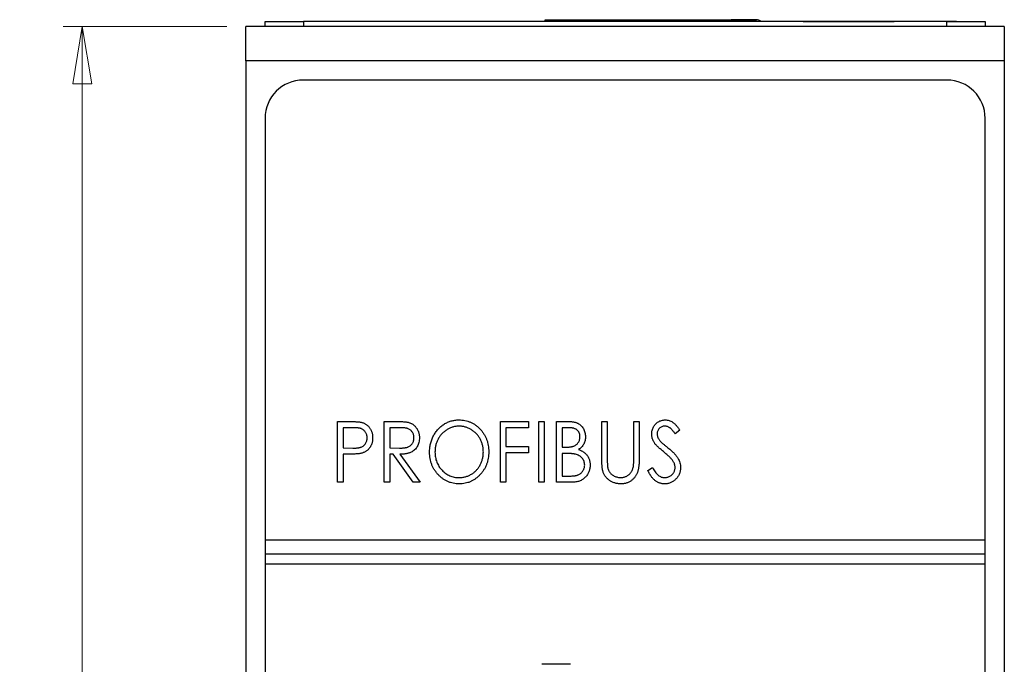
# Paper-space layout 'Sheet2' of a CAD drawing. Header units: millimetres. Extents: x 0 to 420, y 0 to 297.
# Tile 5 of 8: x 83 to 135, y 186 to 220. Entities that reach past the tile are written whole.
import ezdxf

# ---------------------------------------------------------------- set-up
doc = ezdxf.new("R2010")
doc.units = ezdxf.units.MM
doc.styles.add('SLDTEXTSTYLE1', font='TXT', dxfattribs={"width": 0.75})
doc.dimstyles.new('SLDDIMSTYLE1', dxfattribs={"dimtxt": 2.5, "dimasz": 3, "dimexe": 0, "dimexo": 0.0625, "dimtad": 1, "dimdec": 0, "dimrnd": 1e-09, "dimzin": 12, "dimdsep": 46, "dimtxsty": 'SLDTEXTSTYLE1', "dimblk1": 'CLOSED', "dimblk2": 'CLOSED', "dimsah": 1, "dimcen": 0.09, "dimadec": 0, "dimazin": 3, "dimtfac": 1, "dimtofl": 0, "dimtmove": 0, "dimatfit": 3, "dimldrblk": 'CLOSED', "dimfxl": 1, "dimfrac": 2, "dimtolj": 1, "dimtzin": 12, "dimarcsym": 0})

# ---------------------------------------------------------------- blocks, each defined once
blk = doc.blocks.new('_Closed')
at = {"color": 0, "linetype": 'ByBlock', "lineweight": -2}
for p, q in [((-1, 0.166667), (0, 0)), ((-1, 0.166667), (-1, -0.166667)), ((0, 0), (-1, -0.166667)), ((0, 0), (-1, 0))]:
    blk.add_line(p, q, dxfattribs=at)
blk = doc.blocks.new('_D_4')
at = {"color": 7, "linetype": 'Continuous', "lineweight": 0}
for p, q in [((94.304, 219.771), (85.76, 219.771)), ((86.76, 219.771), (86.76, 91.761)), ((94.304, 91.761), (85.76, 91.761))]:
    blk.add_line(p, q, dxfattribs=at)
at = {"color": 7, "linetype": 'Continuous', "lineweight": 18, "xscale": 3, "yscale": 3}
for p, rotation in [((86.76, 219.771, -59.392), 90), ((86.76, 91.761, -59.392), 270)]:
    blk.add_blockref('_Closed', p, dxfattribs=dict(at, rotation=rotation))
at = {"color": 7, "linetype": 'Continuous', "lineweight": 18, "insert": (83.537, 152.995), "char_height": 2.5, "attachment_point": 1, "rotation": 90, "style": 'SLDTEXTSTYLE1'}
blk.add_mtext('128', dxfattribs=at)

psp = doc.layouts.new('Sheet2')

# ---------------------------------------------------------------- linework, layer by layer
at = {"color": 7, "linetype": 'Continuous', "lineweight": 25}
for p, q in [((110.934, 220.021), (110.934, 220.12)), ((110.934, 220.12), (121.934, 220.12)), ((110.934, 220.12), (112.134, 220.12)), ((112.134, 220.12), (113.784, 220.12)), ((113.784, 220.12), (120.634, 220.12)), ((121.934, 220.12), (120.634, 220.12)), ((134.904, 219.771), (95.304, 219.771)), ((95.304, 217.971), (95.304, 219.771)), ((96.304, 219.771), (96.304, 220.021)), ((96.304, 220.021), (98.304, 220.021)), ((98.304, 220.021), (98.304, 219.771)), ((131.904, 220.021), (98.304, 220.021)), ((105.391, 220.026), (105.391, 220.021)), ((105.459, 220.026), (105.459, 220.021)), ((106.752, 220.026), (105.459, 220.026)), ((106.752, 220.026), (106.752, 220.021)), ((107.594, 220.026), (106.752, 220.026)), ((107.691, 220.026), (107.691, 220.021)), ((107.759, 220.026), (107.759, 220.021)), ((109.052, 220.026), (107.759, 220.026)), ((109.052, 220.026), (109.052, 220.021)), ((110.404, 220.026), (109.052, 220.026)), ((110.404, 220.026), (110.404, 220.021)), ((110.472, 220.026), (110.472, 220.021)), ((124.404, 220.026), (128.404, 220.026)), ((124.404, 220.026), (124.404, 220.021)), ((128.404, 220.026), (128.404, 220.021)), ((128.404, 220.026), (129.154, 220.026)), ((129.154, 220.026), (129.154, 220.021)), ((129.691, 220.026), (129.691, 220.021)), ((129.759, 220.026), (129.759, 220.021)), ((132.404, 220.026), (129.759, 220.026)), ((131.904, 219.771), (131.904, 220.021)), ((131.904, 220.021), (133.904, 220.021)), ((132.404, 220.026), (132.404, 220.021)), ((132.472, 220.026), (132.472, 220.021)), ((133.904, 220.021), (133.904, 219.771)), ((134.904, 219.771), (134.904, 217.971)), ((134.904, 217.971), (95.304, 217.971)), ((95.304, 217.971), (95.304, 161.566)), ((134.904, 217.971), (134.904, 161.566)), ((131.904, 216.971), (98.304, 216.971)), ((96.304, 214.971), (96.304, 192.971)), ((133.904, 192.971), (133.904, 214.971)), ((100.09, 195.971), (100.09, 199.146)), ((100.09, 199.146), (100.674, 199.146)), ((102.532, 199.146), (103.116, 199.146)), ((102.532, 195.971), (102.532, 199.146)), ((108.597, 199.146), (110.063, 199.146)), ((108.597, 195.971), (108.597, 199.146)), ((110.063, 199.146), (110.063, 198.82)), ((110.592, 199.146), (110.877, 199.146)), ((110.592, 195.971), (110.592, 199.146)), ((110.877, 199.146), (110.877, 195.971)), ((111.528, 199.146), (112.101, 199.146)), ((111.528, 195.971), (111.528, 199.146)), ((113.889, 197.228), (113.889, 199.146)), ((113.889, 199.146), (114.174, 199.146)), ((114.174, 199.146), (114.174, 197.243)), ((115.558, 197.243), (115.558, 199.146)), ((115.558, 199.146), (115.843, 199.146)), ((115.843, 199.146), (115.843, 197.228)), ((100.375, 198.82), (100.375, 197.762)), ((100.904, 198.82), (100.375, 198.82)), ((103.345, 198.82), (102.817, 198.82)), ((102.817, 198.82), (102.817, 197.762)), ((110.063, 198.82), (108.882, 198.82)), ((108.882, 198.82), (108.882, 197.843)), ((111.813, 198.82), (111.813, 197.802)), ((112.155, 198.82), (111.813, 198.82)), ((117.96, 198.69), (117.719, 198.494)), ((100.375, 197.762), (100.882, 197.755)), ((100.585, 197.436), (100.375, 197.436)), ((100.375, 197.436), (100.375, 195.971)), ((102.817, 197.762), (103.332, 197.757)), ((102.988, 197.436), (102.817, 197.436)), ((102.817, 197.436), (102.817, 195.971)), ((104.045, 195.971), (102.988, 197.436)), ((103.347, 197.436), (104.405, 195.971)), ((108.882, 197.843), (110.063, 197.843)), ((110.063, 197.518), (108.882, 197.518)), ((108.882, 197.518), (108.882, 195.971)), ((110.063, 197.843), (110.063, 197.518)), ((111.813, 197.802), (111.982, 197.802)), ((111.98, 197.477), (111.813, 197.477)), ((111.813, 197.477), (111.813, 196.296)), ((116.291, 196.583), (116.542, 196.744)), ((100.375, 195.971), (100.09, 195.971)), ((102.817, 195.971), (102.532, 195.971)), ((104.405, 195.971), (104.045, 195.971)), ((108.882, 195.971), (108.597, 195.971)), ((110.877, 195.971), (110.592, 195.971)), ((112.331, 195.971), (111.528, 195.971)), ((111.813, 196.296), (112.181, 196.296)), ((96.304, 192.971), (133.904, 192.971)), ((96.304, 192.971), (96.304, 192.221)), ((133.904, 192.221), (133.904, 192.971)), ((133.904, 192.221), (96.304, 192.221)), ((96.304, 192.221), (96.304, 191.721)), ((133.904, 191.721), (133.904, 192.221)), ((96.304, 191.721), (133.904, 191.721)), ((96.304, 191.721), (96.304, 96.571)), ((133.904, 96.571), (133.904, 191.721)), ((112.254, 186.471), (110.754, 186.471))]:
    psp.add_line(p, q, dxfattribs=at)
at = {"color": 8, "linetype": 'Continuous', "lineweight": 25}
psp.add_line((121.934, 220.12), (121.934, 220.021), dxfattribs=at)
at = {"color": 7, "linetype": 'Continuous', "lineweight": 25}
for centre, radius, start, end in [((121.934, 219.62), 0.5, 53.3091, 90), ((121.934, 219.62), 0.5, 53.3091, 90), ((98.304, 214.971), 2, 90, 180), ((131.904, 214.971), 2, 0, 90)]:
    psp.add_arc(centre, radius, start, end, dxfattribs=at)
for points, knots in [([(100.674, 199.146), (100.714, 199.146), (100.791, 199.146), (100.901, 199.143), (101.001, 199.139), (101.091, 199.134), (101.171, 199.128), (101.24, 199.12), (101.3, 199.111), (101.336, 199.102), (101.352, 199.098)], [0, 0, 0, 0, 0.1765, 0.339032, 0.485753, 0.61857, 0.735674, 0.838185, 0.926155, 1, 1, 1, 1]), ([(101.352, 199.098), (101.372, 199.092), (101.413, 199.08), (101.472, 199.056), (101.528, 199.028), (101.581, 198.996), (101.631, 198.959), (101.678, 198.917), (101.722, 198.871), (101.763, 198.821), (101.8, 198.767), (101.833, 198.71), (101.86, 198.649), (101.883, 198.584), (101.901, 198.517), (101.912, 198.445), (101.92, 198.371), (101.921, 198.32), (101.922, 198.294)], [0, 0, 0, 0, 0.060075, 0.119303, 0.178069, 0.236256, 0.294313, 0.353143, 0.412708, 0.473813, 0.535615, 0.597403, 0.660232, 0.723514, 0.789577, 0.856841, 0.927091, 1, 1, 1, 1]), ([(103.116, 199.146), (103.155, 199.146), (103.229, 199.145), (103.337, 199.144), (103.434, 199.139), (103.522, 199.136), (103.6, 199.129), (103.668, 199.123), (103.726, 199.114), (103.761, 199.106), (103.777, 199.102)], [0, 0, 0, 0, 0.176242, 0.33814, 0.484799, 0.617149, 0.734395, 0.837422, 0.92561, 1, 1, 1, 1]), ([(103.777, 199.102), (103.798, 199.097), (103.841, 199.085), (103.901, 199.061), (103.959, 199.033), (104.014, 199.001), (104.065, 198.963), (104.114, 198.921), (104.16, 198.875), (104.201, 198.823), (104.24, 198.768), (104.272, 198.71), (104.302, 198.649), (104.324, 198.584), (104.342, 198.516), (104.355, 198.446), (104.363, 198.372), (104.364, 198.322), (104.364, 198.297)], [0, 0, 0, 0, 0.061387, 0.121495, 0.181089, 0.240038, 0.298644, 0.35799, 0.418441, 0.480043, 0.541867, 0.604173, 0.666682, 0.729899, 0.794538, 0.860455, 0.929211, 1, 1, 1, 1]), ([(104.893, 197.544), (104.894, 197.582), (104.895, 197.657), (104.905, 197.768), (104.92, 197.878), (104.944, 197.985), (104.972, 198.091), (105.007, 198.194), (105.049, 198.295), (105.097, 198.394), (105.15, 198.489), (105.209, 198.578), (105.271, 198.663), (105.339, 198.743), (105.411, 198.816), (105.488, 198.885), (105.569, 198.949), (105.655, 199.007), (105.744, 199.059), (105.836, 199.103), (105.929, 199.142), (106.024, 199.173), (106.12, 199.197), (106.219, 199.214), (106.319, 199.226), (106.387, 199.227), (106.421, 199.227)], [0, 0, 0, 0, 0.044811, 0.089011, 0.13275, 0.176233, 0.219272, 0.262324, 0.305647, 0.348979, 0.392242, 0.43461, 0.476184, 0.517236, 0.558165, 0.598792, 0.639668, 0.680638, 0.721467, 0.761759, 0.801482, 0.840953, 0.880381, 0.919726, 0.959716, 1, 1, 1, 1]), ([(106.421, 199.227), (106.475, 199.226), (106.583, 199.223), (106.74, 199.2), (106.891, 199.162), (107.035, 199.11), (107.171, 199.041), (107.302, 198.958), (107.424, 198.859), (107.539, 198.746), (107.644, 198.624), (107.736, 198.492), (107.814, 198.354), (107.877, 198.208), (107.927, 198.056), (107.961, 197.897), (107.983, 197.73), (107.985, 197.617), (107.987, 197.559)], [0, 0, 0, 0, 0.064112, 0.12603, 0.186709, 0.24615, 0.305771, 0.366051, 0.427384, 0.490821, 0.554635, 0.61692, 0.678954, 0.740666, 0.803314, 0.866858, 0.932414, 1, 1, 1, 1]), ([(112.101, 199.146), (112.129, 199.146), (112.184, 199.145), (112.263, 199.14), (112.337, 199.134), (112.406, 199.124), (112.47, 199.111), (112.529, 199.096), (112.583, 199.078), (112.648, 199.049), (112.722, 199.005), (112.801, 198.942), (112.87, 198.865), (112.929, 198.777), (112.975, 198.681), (113.01, 198.578), (113.03, 198.47), (113.033, 198.396), (113.034, 198.359)], [0, 0, 0, 0, 0.060411, 0.117245, 0.171021, 0.220982, 0.268098, 0.311607, 0.352705, 0.391223, 0.464448, 0.5367, 0.610578, 0.686475, 0.763836, 0.840678, 0.919304, 1, 1, 1, 1]), ([(116.494, 198.486), (116.495, 198.52), (116.497, 198.586), (116.515, 198.683), (116.543, 198.776), (116.582, 198.863), (116.633, 198.943), (116.692, 199.016), (116.762, 199.078), (116.839, 199.131), (116.923, 199.173), (117.011, 199.205), (117.104, 199.223), (117.167, 199.226), (117.198, 199.227)], [0, 0, 0, 0, 0.088291, 0.174419, 0.258423, 0.342317, 0.425287, 0.506935, 0.587922, 0.670559, 0.753145, 0.834844, 0.916686, 1, 1, 1, 1]), ([(117.198, 199.227), (117.232, 199.226), (117.299, 199.223), (117.398, 199.201), (117.493, 199.164), (117.569, 199.122), (117.628, 199.08), (117.674, 199.042), (117.72, 198.998), (117.767, 198.948), (117.815, 198.892), (117.863, 198.831), (117.911, 198.762), (117.943, 198.714), (117.96, 198.69)], [0, 0, 0, 0, 0.103822, 0.205919, 0.309231, 0.415653, 0.47222, 0.532858, 0.597819, 0.667857, 0.743177, 0.823448, 0.908942, 1, 1, 1, 1]), ([(101.637, 198.293), (101.636, 198.318), (101.634, 198.369), (101.618, 198.443), (101.592, 198.514), (101.557, 198.58), (101.514, 198.64), (101.463, 198.692), (101.405, 198.735), (101.351, 198.762), (101.303, 198.778), (101.262, 198.79), (101.215, 198.799), (101.163, 198.807), (101.106, 198.813), (101.043, 198.817), (100.976, 198.82), (100.928, 198.82), (100.904, 198.82)], [0, 0, 0, 0, 0.074091, 0.147068, 0.219176, 0.292487, 0.364821, 0.434086, 0.502842, 0.57172, 0.608354, 0.649905, 0.695817, 0.746872, 0.802658, 0.863186, 0.92915, 1, 1, 1, 1]), ([(104.079, 198.297), (104.078, 198.323), (104.076, 198.373), (104.06, 198.447), (104.035, 198.517), (103.999, 198.582), (103.956, 198.642), (103.905, 198.693), (103.848, 198.735), (103.794, 198.762), (103.747, 198.778), (103.706, 198.79), (103.659, 198.799), (103.606, 198.807), (103.549, 198.813), (103.485, 198.817), (103.417, 198.82), (103.369, 198.82), (103.345, 198.82)], [0, 0, 0, 0, 0.074206, 0.146692, 0.218332, 0.29067, 0.362618, 0.431553, 0.499554, 0.567987, 0.604677, 0.646293, 0.69288, 0.744014, 0.799888, 0.86174, 0.928424, 1, 1, 1, 1]), ([(106.434, 198.901), (106.406, 198.901), (106.352, 198.9), (106.271, 198.891), (106.191, 198.877), (106.111, 198.857), (106.034, 198.831), (105.956, 198.8), (105.881, 198.763), (105.807, 198.72), (105.735, 198.673), (105.667, 198.622), (105.602, 198.567), (105.543, 198.507), (105.486, 198.444), (105.435, 198.377), (105.387, 198.306), (105.343, 198.231), (105.304, 198.153), (105.271, 198.073), (105.242, 197.99), (105.218, 197.906), (105.201, 197.819), (105.187, 197.73), (105.18, 197.638), (105.179, 197.577), (105.178, 197.546)], [0, 0, 0, 0, 0.039956, 0.079513, 0.119111, 0.158682, 0.198528, 0.238944, 0.279928, 0.321669, 0.363487, 0.405034, 0.446304, 0.487242, 0.528249, 0.569305, 0.611035, 0.653354, 0.695583, 0.737902, 0.780492, 0.823231, 0.866218, 0.910046, 0.954473, 1, 1, 1, 1]), ([(107.702, 197.56), (107.701, 197.591), (107.7, 197.652), (107.693, 197.742), (107.679, 197.83), (107.662, 197.916), (107.638, 197.999), (107.61, 198.081), (107.576, 198.16), (107.537, 198.236), (107.494, 198.31), (107.446, 198.38), (107.394, 198.447), (107.338, 198.509), (107.278, 198.568), (107.213, 198.623), (107.144, 198.674), (107.071, 198.72), (106.996, 198.763), (106.919, 198.8), (106.841, 198.831), (106.762, 198.858), (106.681, 198.877), (106.6, 198.891), (106.517, 198.9), (106.462, 198.901), (106.434, 198.901)], [0, 0, 0, 0, 0.044923, 0.089057, 0.132287, 0.174986, 0.217144, 0.258769, 0.300532, 0.342498, 0.384141, 0.425372, 0.466388, 0.507179, 0.548135, 0.589217, 0.630842, 0.673193, 0.715487, 0.757043, 0.79776, 0.838207, 0.878693, 0.918916, 0.959101, 1, 1, 1, 1]), ([(112.749, 198.353), (112.749, 198.371), (112.749, 198.405), (112.741, 198.456), (112.731, 198.503), (112.714, 198.548), (112.695, 198.589), (112.67, 198.628), (112.641, 198.664), (112.608, 198.697), (112.569, 198.726), (112.526, 198.752), (112.476, 198.772), (112.423, 198.79), (112.363, 198.803), (112.298, 198.814), (112.228, 198.819), (112.18, 198.82), (112.155, 198.82)], [0, 0, 0, 0, 0.0613296, 0.1202282, 0.1762954, 0.231183, 0.2843601, 0.3368041, 0.3903186, 0.4441023, 0.4999307, 0.558187, 0.6200478, 0.685431, 0.7558339, 0.8320746, 0.9128373, 1, 1, 1, 1]), ([(116.651, 198.003), (116.638, 198.021), (116.613, 198.058), (116.581, 198.116), (116.554, 198.175), (116.533, 198.235), (116.516, 198.296), (116.503, 198.358), (116.496, 198.422), (116.495, 198.465), (116.494, 198.486)], [0, 0, 0, 0, 0.130877, 0.257719, 0.382316, 0.506626, 0.628302, 0.751527, 0.87547, 1, 1, 1, 1]), ([(117.182, 198.901), (117.153, 198.9), (117.098, 198.898), (117.02, 198.875), (116.95, 198.838), (116.89, 198.787), (116.841, 198.726), (116.804, 198.657), (116.783, 198.58), (116.78, 198.527), (116.779, 198.5)], [0, 0, 0, 0, 0.133507, 0.258557, 0.380724, 0.504971, 0.628085, 0.748901, 0.871477, 1, 1, 1, 1]), ([(116.779, 198.5), (116.78, 198.483), (116.781, 198.449), (116.789, 198.398), (116.801, 198.348), (116.818, 198.298), (116.843, 198.248), (116.876, 198.197), (116.916, 198.143), (116.947, 198.108), (116.964, 198.089)], [0, 0, 0, 0, 0.110385, 0.220503, 0.331137, 0.443585, 0.563154, 0.695062, 0.839762, 1, 1, 1, 1]), ([(117.719, 198.494), (117.705, 198.514), (117.679, 198.553), (117.64, 198.607), (117.603, 198.656), (117.567, 198.699), (117.532, 198.738), (117.499, 198.771), (117.468, 198.799), (117.428, 198.829), (117.378, 198.858), (117.315, 198.884), (117.249, 198.898), (117.204, 198.9), (117.182, 198.901)], [0, 0, 0, 0, 0.102557, 0.196911, 0.284395, 0.364416, 0.437215, 0.503536, 0.563602, 0.61645, 0.714669, 0.808954, 0.904132, 1, 1, 1, 1]), ([(100.882, 197.755), (100.907, 197.755), (100.954, 197.755), (101.024, 197.758), (101.087, 197.762), (101.146, 197.769), (101.2, 197.777), (101.249, 197.786), (101.292, 197.798), (101.343, 197.816), (101.399, 197.844), (101.46, 197.887), (101.513, 197.94), (101.557, 198.001), (101.592, 198.068), (101.618, 198.14), (101.634, 198.215), (101.636, 198.267), (101.637, 198.293)], [0, 0, 0, 0, 0.070231, 0.135127, 0.195896, 0.251444, 0.303058, 0.349556, 0.391936, 0.430093, 0.501229, 0.570517, 0.640124, 0.710955, 0.782914, 0.853735, 0.926014, 1, 1, 1, 1]), ([(101.922, 198.294), (101.921, 198.268), (101.92, 198.217), (101.913, 198.142), (101.9, 198.071), (101.884, 198.003), (101.862, 197.939), (101.835, 197.878), (101.803, 197.82), (101.766, 197.767), (101.725, 197.717), (101.681, 197.671), (101.632, 197.63), (101.58, 197.593), (101.524, 197.56), (101.464, 197.532), (101.401, 197.507), (101.357, 197.495), (101.335, 197.488)], [0, 0, 0, 0, 0.072309, 0.141358, 0.208207, 0.272336, 0.335143, 0.396174, 0.456668, 0.516646, 0.575929, 0.634933, 0.693693, 0.752708, 0.811962, 0.873196, 0.935504, 1, 1, 1, 1]), ([(103.332, 197.757), (103.357, 197.757), (103.403, 197.757), (103.471, 197.761), (103.533, 197.765), (103.591, 197.771), (103.644, 197.779), (103.692, 197.79), (103.735, 197.801), (103.786, 197.82), (103.843, 197.849), (103.904, 197.892), (103.956, 197.945), (104, 198.006), (104.036, 198.072), (104.06, 198.144), (104.076, 198.219), (104.078, 198.271), (104.079, 198.297)], [0, 0, 0, 0, 0.068884, 0.133004, 0.192369, 0.247684, 0.298447, 0.344783, 0.387444, 0.426058, 0.498477, 0.568226, 0.638295, 0.709239, 0.781676, 0.852765, 0.925523, 1, 1, 1, 1]), ([(104.364, 198.297), (104.363, 198.254), (104.36, 198.172), (104.339, 198.052), (104.303, 197.941), (104.254, 197.837), (104.19, 197.744), (104.115, 197.662), (104.027, 197.593), (103.944, 197.546), (103.871, 197.514), (103.811, 197.493), (103.746, 197.477), (103.676, 197.462), (103.601, 197.451), (103.521, 197.442), (103.436, 197.437), (103.377, 197.436), (103.347, 197.436)], [0, 0, 0, 0, 0.083484, 0.162613, 0.23918, 0.314494, 0.388385, 0.460717, 0.533791, 0.609022, 0.648239, 0.690365, 0.734562, 0.781635, 0.831635, 0.884694, 0.940506, 1, 1, 1, 1]), ([(111.982, 197.802), (112.007, 197.803), (112.055, 197.804), (112.124, 197.806), (112.189, 197.811), (112.248, 197.817), (112.302, 197.826), (112.351, 197.837), (112.395, 197.848), (112.446, 197.868), (112.505, 197.897), (112.566, 197.942), (112.621, 197.995), (112.666, 198.057), (112.703, 198.125), (112.73, 198.198), (112.747, 198.274), (112.748, 198.327), (112.749, 198.353)], [0, 0, 0, 0, 0.069184, 0.133671, 0.193573, 0.248874, 0.299806, 0.346427, 0.38874, 0.427283, 0.498939, 0.569184, 0.639423, 0.710845, 0.782802, 0.854631, 0.925945, 1, 1, 1, 1]), ([(113.034, 198.359), (113.033, 198.324), (113.031, 198.255), (113.013, 198.154), (112.986, 198.058), (112.945, 197.968), (112.895, 197.884), (112.833, 197.808), (112.76, 197.74), (112.705, 197.703), (112.677, 197.684)], [0, 0, 0, 0, 0.1314795, 0.2582323, 0.3826104, 0.506215, 0.6279332, 0.7500875, 0.8728209, 1, 1, 1, 1]), ([(117.11, 197.571), (117.08, 197.595), (117.024, 197.641), (116.945, 197.708), (116.875, 197.77), (116.813, 197.826), (116.76, 197.877), (116.715, 197.923), (116.679, 197.964), (116.659, 197.991), (116.651, 198.003)], [0, 0, 0, 0, 0.1795352, 0.3445064, 0.4921306, 0.6246399, 0.7420993, 0.843179, 0.9295396, 1, 1, 1, 1]), ([(116.964, 198.089), (116.97, 198.083), (116.984, 198.068), (117.011, 198.045), (117.046, 198.014), (117.089, 197.978), (117.14, 197.935), (117.2, 197.887), (117.267, 197.832), (117.315, 197.794), (117.34, 197.773)], [0, 0, 0, 0, 0.053039, 0.126288, 0.218872, 0.334457, 0.469409, 0.625738, 0.802267, 1, 1, 1, 1]), ([(101.335, 197.488), (101.316, 197.484), (101.276, 197.475), (101.209, 197.464), (101.132, 197.456), (101.044, 197.449), (100.944, 197.443), (100.834, 197.439), (100.714, 197.436), (100.629, 197.436), (100.585, 197.436)], [0, 0, 0, 0, 0.075269, 0.165174, 0.268129, 0.385984, 0.51806, 0.664405, 0.825035, 1, 1, 1, 1]), ([(106.445, 195.889), (106.392, 195.891), (106.286, 195.893), (106.132, 195.917), (105.984, 195.954), (105.842, 196.008), (105.706, 196.076), (105.577, 196.16), (105.455, 196.259), (105.34, 196.372), (105.236, 196.495), (105.144, 196.626), (105.067, 196.764), (105.003, 196.908), (104.953, 197.058), (104.919, 197.214), (104.897, 197.377), (104.895, 197.488), (104.893, 197.544)], [0, 0, 0, 0, 0.063524, 0.1248797, 0.1851554, 0.2448328, 0.3046269, 0.3650375, 0.4271695, 0.4912698, 0.5555883, 0.6186682, 0.681008, 0.7429033, 0.8052492, 0.8684741, 0.9332171, 1, 1, 1, 1]), ([(105.178, 197.546), (105.179, 197.5), (105.181, 197.41), (105.199, 197.277), (105.227, 197.15), (105.269, 197.029), (105.32, 196.913), (105.384, 196.803), (105.459, 196.697), (105.545, 196.599), (105.638, 196.509), (105.738, 196.431), (105.842, 196.364), (105.951, 196.31), (106.065, 196.267), (106.184, 196.237), (106.307, 196.218), (106.391, 196.216), (106.434, 196.215)], [0, 0, 0, 0, 0.06753, 0.132738, 0.196163, 0.25879, 0.321017, 0.383435, 0.446363, 0.511011, 0.575079, 0.637133, 0.697793, 0.757163, 0.816573, 0.8765, 0.937463, 1, 1, 1, 1]), ([(106.434, 196.215), (106.462, 196.215), (106.519, 196.216), (106.604, 196.225), (106.687, 196.239), (106.768, 196.258), (106.848, 196.284), (106.926, 196.313), (107.002, 196.35), (107.077, 196.391), (107.148, 196.437), (107.216, 196.488), (107.279, 196.542), (107.339, 196.601), (107.395, 196.664), (107.446, 196.731), (107.494, 196.801), (107.537, 196.876), (107.576, 196.954), (107.61, 197.034), (107.638, 197.117), (107.662, 197.201), (107.679, 197.288), (107.693, 197.377), (107.7, 197.468), (107.701, 197.529), (107.702, 197.56)], [0, 0, 0, 0, 0.041661, 0.082882, 0.123552, 0.164177, 0.204273, 0.24489, 0.285869, 0.327154, 0.368651, 0.40943, 0.450115, 0.490687, 0.531109, 0.572015, 0.613338, 0.655348, 0.697698, 0.739863, 0.781905, 0.824489, 0.86732, 0.910682, 0.954948, 1, 1, 1, 1]), ([(107.987, 197.559), (107.985, 197.502), (107.983, 197.39), (107.961, 197.225), (107.927, 197.066), (107.877, 196.914), (107.814, 196.768), (107.736, 196.63), (107.645, 196.497), (107.54, 196.374), (107.426, 196.261), (107.304, 196.162), (107.177, 196.077), (107.042, 196.009), (106.902, 195.954), (106.755, 195.917), (106.602, 195.893), (106.498, 195.891), (106.445, 195.889)], [0, 0, 0, 0, 0.067668, 0.133292, 0.19714, 0.260013, 0.322488, 0.385059, 0.448295, 0.51269, 0.576673, 0.638498, 0.698729, 0.757967, 0.817157, 0.876594, 0.937343, 1, 1, 1, 1]), ([(112.506, 197.439), (112.492, 197.442), (112.462, 197.449), (112.414, 197.456), (112.359, 197.463), (112.297, 197.467), (112.228, 197.472), (112.151, 197.474), (112.068, 197.477), (112.01, 197.477), (111.98, 197.477)], [0, 0, 0, 0, 0.0801407, 0.1716876, 0.2772386, 0.3957503, 0.527398, 0.670909, 0.828844, 1, 1, 1, 1]), ([(112.994, 196.872), (112.992, 196.905), (112.989, 196.97), (112.964, 197.065), (112.922, 197.152), (112.865, 197.232), (112.793, 197.302), (112.709, 197.362), (112.612, 197.409), (112.542, 197.429), (112.506, 197.439)], [0, 0, 0, 0, 0.1229776, 0.2414957, 0.3588652, 0.4798697, 0.6037473, 0.7288617, 0.8606217, 1, 1, 1, 1]), ([(112.677, 197.684), (112.712, 197.67), (112.78, 197.643), (112.873, 197.596), (112.954, 197.546), (113.022, 197.49), (113.08, 197.429), (113.132, 197.365), (113.175, 197.293), (113.213, 197.217), (113.241, 197.136), (113.264, 197.051), (113.276, 196.962), (113.277, 196.902), (113.278, 196.872)], [0, 0, 0, 0, 0.105094, 0.200987, 0.288426, 0.36794, 0.443759, 0.519243, 0.59631, 0.674393, 0.754077, 0.833933, 0.916123, 1, 1, 1, 1]), ([(117.615, 197.065), (117.602, 197.083), (117.576, 197.121), (117.531, 197.177), (117.478, 197.237), (117.419, 197.299), (117.351, 197.363), (117.278, 197.43), (117.197, 197.501), (117.139, 197.547), (117.11, 197.571)], [0, 0, 0, 0, 0.092213, 0.193119, 0.303009, 0.423363, 0.552489, 0.69176, 0.840671, 1, 1, 1, 1]), ([(117.34, 197.773), (117.371, 197.748), (117.43, 197.7), (117.513, 197.626), (117.59, 197.555), (117.658, 197.486), (117.72, 197.419), (117.773, 197.354), (117.82, 197.291), (117.871, 197.211), (117.922, 197.112), (117.968, 196.991), (117.995, 196.87), (117.998, 196.789), (118, 196.749)], [0, 0, 0, 0, 0.093761, 0.181614, 0.264342, 0.341677, 0.41338, 0.479975, 0.541968, 0.599292, 0.705911, 0.807015, 0.904485, 1, 1, 1, 1]), ([(113.943, 196.559), (113.939, 196.576), (113.929, 196.613), (113.919, 196.673), (113.909, 196.743), (113.902, 196.822), (113.896, 196.911), (113.892, 197.008), (113.889, 197.115), (113.889, 197.189), (113.889, 197.228)], [0, 0, 0, 0, 0.077936, 0.169149, 0.274074, 0.391816, 0.523462, 0.668216, 0.827041, 1, 1, 1, 1]), ([(114.174, 197.243), (114.174, 197.216), (114.174, 197.165), (114.174, 197.093), (114.176, 197.028), (114.177, 196.971), (114.178, 196.922), (114.181, 196.881), (114.183, 196.849), (114.185, 196.829), (114.186, 196.821)], [0, 0, 0, 0, 0.191105, 0.362655, 0.516171, 0.650128, 0.766034, 0.862527, 0.941006, 1, 1, 1, 1]), ([(115.843, 197.228), (115.843, 197.194), (115.842, 197.126), (115.838, 197.027), (115.833, 196.934), (115.825, 196.845), (115.813, 196.762), (115.8, 196.683), (115.785, 196.609), (115.766, 196.541), (115.745, 196.475), (115.718, 196.413), (115.687, 196.352), (115.65, 196.294), (115.61, 196.238), (115.563, 196.184), (115.512, 196.132), (115.457, 196.083), (115.398, 196.037), (115.335, 195.998), (115.27, 195.964), (115.201, 195.936), (115.129, 195.916), (115.054, 195.9), (114.976, 195.891), (114.923, 195.89), (114.896, 195.889)], [0, 0, 0, 0, 0.055741, 0.108782, 0.159483, 0.20722, 0.252436, 0.295103, 0.335609, 0.373517, 0.409957, 0.446416, 0.482967, 0.519684, 0.557168, 0.594999, 0.634172, 0.674127, 0.714136, 0.754079, 0.793688, 0.83312, 0.873373, 0.914549, 0.95654, 1, 1, 1, 1]), ([(115.527, 196.75), (115.53, 196.762), (115.535, 196.787), (115.542, 196.829), (115.546, 196.879), (115.551, 196.936), (115.554, 197.002), (115.556, 197.075), (115.557, 197.157), (115.558, 197.214), (115.558, 197.243)], [0, 0, 0, 0, 0.069596, 0.155423, 0.257515, 0.37358, 0.506166, 0.6554, 0.819993, 1, 1, 1, 1]), ([(117.715, 196.753), (117.714, 196.779), (117.711, 196.833), (117.692, 196.912), (117.66, 196.99), (117.63, 197.039), (117.615, 197.065)], [0, 0, 0, 0, 0.238336, 0.482311, 0.73314, 1, 1, 1, 1]), ([(112.181, 196.296), (112.207, 196.297), (112.258, 196.297), (112.331, 196.3), (112.399, 196.305), (112.461, 196.312), (112.518, 196.321), (112.57, 196.332), (112.616, 196.346), (112.67, 196.366), (112.731, 196.397), (112.796, 196.445), (112.854, 196.502), (112.903, 196.567), (112.943, 196.638), (112.973, 196.713), (112.99, 196.792), (112.992, 196.845), (112.994, 196.872)], [0, 0, 0, 0, 0.069807, 0.134579, 0.194415, 0.250549, 0.301262, 0.347969, 0.390185, 0.42866, 0.500914, 0.571392, 0.642245, 0.714971, 0.787795, 0.858561, 0.928895, 1, 1, 1, 1]), ([(113.278, 196.872), (113.278, 196.841), (113.276, 196.78), (113.264, 196.691), (113.244, 196.605), (113.216, 196.523), (113.179, 196.444), (113.135, 196.369), (113.082, 196.298), (113.022, 196.231), (112.955, 196.17), (112.883, 196.116), (112.804, 196.072), (112.72, 196.034), (112.63, 196.006), (112.535, 195.986), (112.435, 195.972), (112.366, 195.971), (112.331, 195.971)], [0, 0, 0, 0, 0.0633629, 0.1246272, 0.184367, 0.243059, 0.3018438, 0.3613377, 0.4211797, 0.4829026, 0.5445951, 0.6059988, 0.6673673, 0.7294911, 0.7932578, 0.8593414, 0.927971, 1, 1, 1, 1]), ([(114.896, 195.889), (114.867, 195.89), (114.809, 195.891), (114.724, 195.899), (114.643, 195.914), (114.565, 195.934), (114.49, 195.96), (114.417, 195.991), (114.349, 196.029), (114.284, 196.071), (114.223, 196.119), (114.167, 196.171), (114.116, 196.226), (114.071, 196.286), (114.03, 196.348), (113.996, 196.415), (113.966, 196.485), (113.951, 196.534), (113.943, 196.559)], [0, 0, 0, 0, 0.069994, 0.137225, 0.203144, 0.267439, 0.330757, 0.392722, 0.455101, 0.517382, 0.579131, 0.639383, 0.69929, 0.758596, 0.817649, 0.877496, 0.938128, 1, 1, 1, 1]), ([(114.186, 196.821), (114.19, 196.791), (114.199, 196.733), (114.221, 196.651), (114.251, 196.577), (114.288, 196.508), (114.336, 196.448), (114.393, 196.392), (114.463, 196.342), (114.54, 196.298), (114.623, 196.262), (114.709, 196.235), (114.794, 196.218), (114.851, 196.216), (114.88, 196.215)], [0, 0, 0, 0, 0.088938, 0.172727, 0.251185, 0.32638, 0.400988, 0.479456, 0.562461, 0.652032, 0.742988, 0.831017, 0.915851, 1, 1, 1, 1]), ([(114.88, 196.215), (114.905, 196.216), (114.954, 196.218), (115.026, 196.23), (115.097, 196.251), (115.166, 196.28), (115.231, 196.317), (115.291, 196.36), (115.346, 196.409), (115.395, 196.465), (115.438, 196.527), (115.474, 196.596), (115.505, 196.671), (115.52, 196.723), (115.527, 196.75)], [0, 0, 0, 0, 0.081412, 0.161686, 0.242811, 0.324775, 0.407586, 0.488453, 0.56979, 0.650718, 0.733306, 0.819186, 0.907133, 1, 1, 1, 1]), ([(117.172, 195.889), (117.15, 195.89), (117.107, 195.891), (117.043, 195.899), (116.979, 195.91), (116.918, 195.929), (116.859, 195.951), (116.8, 195.978), (116.743, 196.011), (116.688, 196.049), (116.634, 196.092), (116.582, 196.143), (116.53, 196.2), (116.48, 196.263), (116.431, 196.334), (116.383, 196.411), (116.335, 196.494), (116.306, 196.553), (116.291, 196.583)], [0, 0, 0, 0, 0.055089, 0.109447, 0.163323, 0.216767, 0.269874, 0.324148, 0.378969, 0.434708, 0.492467, 0.553707, 0.618022, 0.686132, 0.757893, 0.834258, 0.914668, 1, 1, 1, 1]), ([(116.542, 196.744), (116.564, 196.702), (116.607, 196.623), (116.677, 196.515), (116.751, 196.423), (116.827, 196.347), (116.907, 196.288), (116.989, 196.246), (117.075, 196.22), (117.133, 196.217), (117.162, 196.215)], [0, 0, 0, 0, 0.165307, 0.315251, 0.451801, 0.576089, 0.690151, 0.796612, 0.898685, 1, 1, 1, 1]), ([(117.162, 196.215), (117.187, 196.216), (117.236, 196.217), (117.309, 196.232), (117.379, 196.255), (117.445, 196.287), (117.508, 196.327), (117.562, 196.375), (117.609, 196.428), (117.647, 196.487), (117.678, 196.55), (117.699, 196.616), (117.713, 196.684), (117.714, 196.73), (117.715, 196.753)], [0, 0, 0, 0, 0.0867787, 0.1720119, 0.2570004, 0.3440912, 0.4303473, 0.5137866, 0.5956239, 0.6775651, 0.75969, 0.8399959, 0.9191329, 1, 1, 1, 1]), ([(118, 196.749), (118, 196.72), (117.998, 196.664), (117.986, 196.581), (117.968, 196.501), (117.941, 196.424), (117.907, 196.349), (117.865, 196.278), (117.816, 196.209), (117.76, 196.144), (117.698, 196.085), (117.633, 196.033), (117.564, 195.988), (117.492, 195.952), (117.417, 195.924), (117.338, 195.904), (117.256, 195.891), (117.2, 195.89), (117.172, 195.889)], [0, 0, 0, 0, 0.064367, 0.127345, 0.188922, 0.250384, 0.312021, 0.374404, 0.437663, 0.502985, 0.567803, 0.63098, 0.692076, 0.752595, 0.813028, 0.874016, 0.936113, 1, 1, 1, 1])]:
    psp.add_open_spline(points, degree=3, knots=knots, dxfattribs=at)

# ---------------------------------------------------------------- dimensions: what is measured, and where the dimension line sits
at = {"color": 7, "linetype": 'Continuous', "lineweight": 18}
dim = psp.add_linear_dim(base=(86.76, 91.761), p1=(95.304, 219.771), p2=(95.304, 91.761), angle=90, dimstyle='SLDDIMSTYLE1', dxfattribs=at)
dim.commit()
dim.dimension.update_dxf_attribs({"geometry": '_D_4', "text_midpoint": (86.76, 155.766), "dimtype": 160})

doc.saveas('drawing.dxf')
